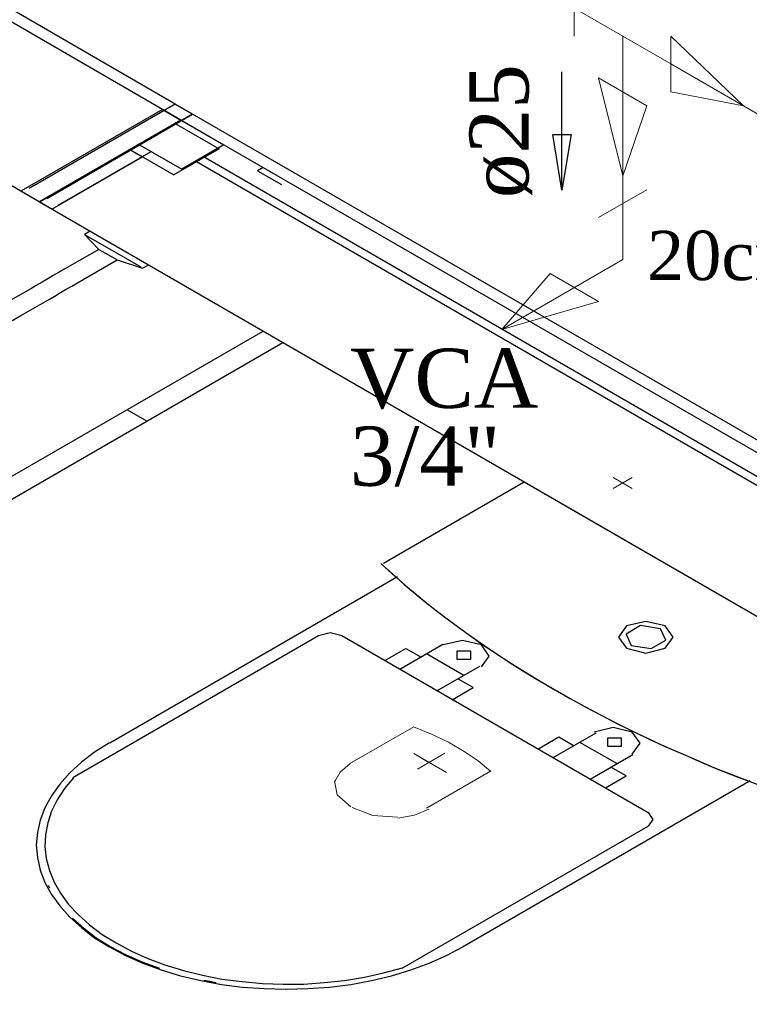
# Model space of a CAD drawing. Header units: millimetres. Extents: x 335 to 91625, y -1 to 84.
# Tile 18 of 62: x 371.55 to 374.16, y 10.22 to 13.75. Entities that reach past the tile are written whole.
import ezdxf

# ---------------------------------------------------------------- set-up
doc = ezdxf.new("R2010")
doc.units = ezdxf.units.MM
doc.header["$MEASUREMENT"] = 0
for name, color, linetype, lineweight in [('AF-Conexões detalhe', 7, 'Continuous', 20), ('AF-Sentido tubo', 7, 'Continuous', 20), ('AF-Textos conexão', 7, 'Continuous', 20), ('AF-Textos tubo', 7, 'Continuous', 20), ('AF-Tubos detalhe', 5, 'Continuous', 20), ('SIMBOLOS INT', 8, 'Continuous', 5)]:
    doc.layers.add(name, color=color, linetype=linetype, lineweight=lineweight)
doc.styles.add('TimesNewRoman', font='times.ttf')
doc.dimstyles.get("Standard").update_dxf_attribs({"dimtxt": 0.18, "dimasz": 0.18, "dimexe": 0.18, "dimexo": 0.0625, "dimgap": 0.09, "dimtad": 0, "dimtih": 1, "dimtoh": 1, "dimdec": 4, "dimzin": 0, "dimdsep": 46, "dimtxsty": 'Standard', "dimcen": 0.09, "dimadec": 0, "dimazin": 0, "dimtfac": 1, "dimtdec": 4, "dimtofl": 0, "dimtmove": 0, "dimatfit": 3, "dimfxl": 0, "dimtolj": 1, "dimtzin": 0, "dimarcsym": 0})

msp = doc.modelspace()

# ---------------------------------------------------------------- linework, layer by layer
at = {"color": 7}
for p, q in [((372.1075, 13.4434), (369.1085, 15.1744)), ((372.0615, 13.4244), (369.0675, 15.1534)), ((371.5545, 13.1314), (369.0775, 14.5614)), ((372.1075, 13.4434), (371.5845, 13.1414)), ((372.1075, 13.4434), (372.1695, 13.4074)), ((372.1695, 13.4074), (372.1075, 13.4434)), ((372.0615, 13.4244), (371.5545, 13.1314)), ((371.6475, 13.1054), (372.1695, 13.4074)), ((372.1695, 13.4074), (371.6475, 13.1054)), ((371.9795, 13.2974), (372.1695, 13.4074)), ((372.0615, 13.4244), (372.1275, 13.3864)), ((372.1275, 13.3864), (372.0615, 13.4244)), ((386.3415, 5.2244), (372.1695, 13.4074)), ((371.6205, 13.0934), (372.1275, 13.3864)), ((372.1275, 13.3864), (371.6205, 13.0934)), ((371.9445, 13.2814), (372.1275, 13.3864)), ((372.1075, 13.3744), (371.9445, 13.2814)), ((372.1305, 13.3844), (371.9795, 13.2974)), ((372.1075, 13.3744), (372.2645, 13.2834)), ((386.3005, 5.2034), (372.1275, 13.3864)), ((372.1305, 13.3844), (372.2815, 13.2974)), ((371.9795, 13.2974), (372.1305, 13.2104)), ((371.9795, 13.2974), (372.0215, 13.2734)), ((372.2815, 13.2974), (372.1305, 13.2104)), ((371.6655, 13.0674), (371.9905, 13.2544)), ((371.6885, 13.0814), (372.0215, 13.2734)), ((371.9445, 13.2814), (372.1025, 13.1904)), ((371.9445, 13.2814), (371.9905, 13.2544)), ((372.2645, 13.2834), (372.1025, 13.1904)), ((372.2085, 13.2554), (386.0745, 5.2504)), ((372.1835, 13.2374), (386.0465, 5.2334)), ((372.4215, 13.2164), (372.4015, 13.2044)), ((372.4015, 13.2044), (372.4875, 13.1554)), ((371.6655, 13.0674), (371.5545, 13.1314)), ((371.5545, 13.1314), (371.6205, 13.0934)), ((371.6205, 13.0934), (386.0925, 4.7373)), ((371.8025, 12.9884), (371.7825, 12.9764)), ((371.7825, 12.9764), (371.8335, 12.9234)), ((371.8895, 12.9144), (371.7875, 12.9734)), ((371.8335, 12.9234), (371.7115, 12.8534)), ((371.8335, 12.9234), (371.8685, 12.9034)), ((371.8685, 12.9034), (371.8995, 12.8854)), ((371.9855, 12.8594), (371.8895, 12.9144)), ((371.7775, 12.8154), (371.8995, 12.8854)), ((371.8995, 12.8854), (371.9905, 12.8564)), ((371.9905, 12.8564), (372.0105, 12.8674)), ((371.5895, 12.7824), (371.4885, 12.7244)), ((371.5545, 12.6864), (371.6755, 12.7564)), ((367.9765, 10.0644), (372.4215, 12.6304)), ((368.0475, 10.0234), (372.4925, 12.5894)), ((372.0055, 12.3084), (371.9345, 12.3494))]:
    msp.add_line(p, q, dxfattribs=at)
at = {"color": 8}
for p, q in [((373.3565, 12.0904), (372.8525, 11.7994)), ((373.3565, 12.0904), (372.8525, 11.7994)), ((374.7535, 11.2834), (373.3565, 12.0904)), ((374.7535, 11.2834), (373.3565, 12.0904)), ((372.9035, 11.7514), (371.8725, 11.1554)), ((372.6205, 11.5394), (371.7405, 11.0314)), ((373.8005, 10.9064), (372.7035, 11.5394)), ((372.8575, 11.4514), (372.9325, 11.4944)), ((373.0655, 11.5084), (372.9115, 11.4194)), ((372.9325, 11.4944), (372.9875, 11.4634)), ((373.1405, 11.3984), (373.0075, 11.4754)), ((373.0445, 11.3434), (373.1975, 11.4314)), ((373.1745, 11.3554), (373.1195, 11.3864)), ((373.0985, 11.3114), (373.1745, 11.3554)), ((373.4055, 11.1344), (373.4805, 11.1784)), ((373.6135, 11.1914), (373.4595, 11.1034)), ((373.4805, 11.1784), (373.5355, 11.1464)), ((373.6885, 11.0824), (373.5565, 11.1584)), ((373.5925, 11.0264), (373.7455, 11.1154)), ((373.7225, 11.0384), (373.6675, 11.0704)), ((373.6475, 10.9954), (373.7225, 11.0384)), ((373.1355, 10.4264), (374.1665, 11.0224)), ((372.9195, 10.3504), (373.8005, 10.8584))]:
    msp.add_line(p, q, dxfattribs=at)
at = {"color": 7}
for points in [[(371.7115, 12.8534), (371.7115, 12.8534), (371.6915, 12.8414), (371.6915, 12.8414), (371.6915, 12.8414), (371.6915, 12.8414), (371.6705, 12.8294), (371.6705, 12.8294), (371.6705, 12.8294), (371.6505, 12.8184), (371.6505, 12.8184), (371.6505, 12.8184), (371.6505, 12.8184), (371.6305, 12.8064), (371.6305, 12.8064), (371.6305, 12.8064), (371.6305, 12.8064), (371.6095, 12.7944), (371.6095, 12.7944), (371.6095, 12.7944), (371.6095, 12.7944), (371.6095, 12.7944), (371.5895, 12.7824)], [(371.6555, 12.7444), (371.6755, 12.7564), (371.6755, 12.7564), (371.6755, 12.7564), (371.6755, 12.7564), (371.6755, 12.7564), (371.6965, 12.7684), (371.6965, 12.7684), (371.6965, 12.7684), (371.6965, 12.7684), (371.7165, 12.7804), (371.7165, 12.7804), (371.7165, 12.7804), (371.7365, 12.7914), (371.7365, 12.7914), (371.7365, 12.7914), (371.7365, 12.7914), (371.7575, 12.8034), (371.7575, 12.8034), (371.7575, 12.8034), (371.7775, 12.8154), (371.7775, 12.8154), (371.7775, 12.8154)], [(371.5135, 12.6624), (371.5135, 12.6624), (371.5135, 12.6624), (371.5135, 12.6624), (371.5135, 12.6624), (371.5135, 12.6624), (371.5135, 12.6624), (371.5135, 12.6624), (371.5135, 12.6624), (371.5335, 12.6744), (371.5335, 12.6744), (371.5335, 12.6744), (371.5335, 12.6744), (371.5335, 12.6744), (371.5335, 12.6744), (371.5335, 12.6744), (371.5545, 12.6864), (371.5545, 12.6864), (371.5545, 12.6864), (371.5545, 12.6864)]]:
    msp.add_lwpolyline(points, dxfattribs=at)
at = {"color": 8}
for points in [[(372.8435, 11.7984), (372.8705, 11.7744), (372.8975, 11.7494)], [(372.8435, 11.7984), (372.8855, 11.7614), (372.9275, 11.7234), (372.9715, 11.6874), (373.0155, 11.6514), (373.0615, 11.6154), (373.1085, 11.5804), (373.1565, 11.5454), (373.2055, 11.5104), (373.2555, 11.4774), (373.3065, 11.4434), (373.3585, 11.4114), (373.4115, 11.3794), (373.4655, 11.3474)], [(372.8985, 11.7494), (372.9405, 11.7134), (372.9835, 11.6774), (373.0265, 11.6424), (373.0715, 11.6074), (373.1175, 11.5734), (373.1645, 11.5394), (373.2125, 11.5064), (373.2615, 11.4734), (373.3115, 11.4404), (373.3615, 11.4094), (373.4135, 11.3774), (373.4665, 11.3464), (373.5195, 11.3164), (373.5735, 11.2864), (373.6295, 11.2574), (373.6855, 11.2284), (373.7425, 11.2004), (373.8005, 11.1724), (373.8585, 11.1454), (373.9175, 11.1194), (373.9785, 11.0934), (374.0385, 11.0674), (374.1005, 11.0434), (374.1625, 11.0194)], [(373.8615, 11.5754), (373.7925, 11.5914), (373.7235, 11.5754), (373.6945, 11.5354), (373.7235, 11.4954)], [(373.8445, 11.5654), (373.7735, 11.5764), (373.7215, 11.5464), (373.7405, 11.5054)], [(373.7235, 11.4954), (373.7925, 11.4784), (373.8615, 11.4954), (373.8905, 11.5354), (373.8615, 11.5754)], [(373.7405, 11.5054), (373.8115, 11.4944), (373.8635, 11.5244), (373.8445, 11.5654)], [(372.7045, 11.5404), (372.6625, 11.5504), (372.6205, 11.5404)], [(373.2035, 11.4284), (373.2315, 11.4674), (373.2035, 11.5074), (373.1355, 11.5234), (373.0665, 11.5074)], [(373.1655, 11.4854), (373.1155, 11.4854), (373.1155, 11.4564)], [(373.1155, 11.4564), (373.1655, 11.4564), (373.1655, 11.4854)], [(373.4675, 11.3464), (373.5215, 11.3154), (373.5775, 11.2844), (373.6345, 11.2544), (373.6915, 11.2254), (373.7505, 11.1964), (373.8095, 11.1674), (373.8705, 11.1404), (373.9315, 11.1134), (373.9935, 11.0864), (374.0555, 11.0604), (374.1195, 11.0354), (374.1835, 11.0114), (374.2485, 10.9874)], [(373.7435, 11.1164), (373.7725, 11.1554), (373.7435, 11.1954), (373.6755, 11.2114), (373.6075, 11.1954)], [(373.7055, 11.1734), (373.6555, 11.1734), (373.6555, 11.1444)], [(373.6555, 11.1444), (373.7055, 11.1444), (373.7055, 11.1734)], [(371.8715, 11.1564), (371.8185, 11.1234), (371.7715, 11.0874), (371.7295, 11.0494), (371.6935, 11.0094), (371.6635, 10.9674), (371.6405, 10.9244), (371.6235, 10.8804), (371.6135, 10.8364), (371.6095, 10.7914), (371.6135, 10.7464), (371.6235, 10.7014), (371.6405, 10.6574), (371.6635, 10.6144), (371.6935, 10.5734), (371.7295, 10.5334), (371.7715, 10.4954), (371.8185, 10.4594), (371.8715, 10.4264), (371.9295, 10.3954), (371.9915, 10.3684), (372.0565, 10.3444), (372.1265, 10.3234), (372.1985, 10.3064), (372.2725, 10.2924), (372.3485, 10.2824), (372.4255, 10.2774), (372.5035, 10.2754), (372.5815, 10.2774), (372.6595, 10.2824), (372.7355, 10.2924), (372.8095, 10.3064), (372.8815, 10.3234), (372.9505, 10.3444), (373.0165, 10.3684), (373.0785, 10.3954), (373.1365, 10.4264)], [(371.7425, 11.0314), (371.7105, 10.9934), (371.6845, 10.9534), (371.6645, 10.9124), (371.6505, 10.8704), (371.6425, 10.8274), (371.6405, 10.7854), (371.6455, 10.7424), (371.6565, 10.7004), (371.6735, 10.6584), (371.6965, 10.6184), (371.7255, 10.5784), (371.7605, 10.5414), (371.8005, 10.5054), (371.8455, 10.4714), (371.8955, 10.4404), (371.9505, 10.4114), (372.0085, 10.3854), (372.0705, 10.3624), (372.1365, 10.3424), (372.2045, 10.3254), (372.2745, 10.3114), (372.3465, 10.3024), (372.4195, 10.2954), (372.4935, 10.2934), (372.5675, 10.2934), (372.6405, 10.2984), (372.7135, 10.3064), (372.7845, 10.3184), (372.8535, 10.3334), (372.9205, 10.3514)], [(373.8015, 10.8584), (373.8185, 10.8824), (373.8015, 10.9074)], [(371.6525, 10.6464), (371.6545, 10.6424), (371.6565, 10.6384)], [(371.7395, 10.5294), (371.7795, 10.4934), (371.8245, 10.4594), (371.8745, 10.4284), (371.9295, 10.3994), (371.9875, 10.3734), (372.0505, 10.3504)], [(372.2095, 10.3074), (372.2315, 10.3034), (372.2535, 10.2994)]]:
    msp.add_lwpolyline(points, dxfattribs=at)
at = {"layer": 'AF-Conexões detalhe', "linetype": 'Continuous'}
for p, q in [((373.5363, 13.887), (373.5363, 13.687)), ((373.7095, 13.687), (373.5363, 13.787)), ((373.7095, 13.687), (373.8825, 13.587)), ((373.7095, 13.687), (373.7095, 13.487)), ((373.8825, 13.687), (373.8825, 13.487)), ((373.8825, 13.687), (374.1425, 13.437)), ((373.7965, 13.437), (373.6229, 13.537)), ((373.6229, 13.537), (373.7095, 13.187)), ((373.8825, 13.487), (374.1425, 13.437)), ((373.7965, 13.437), (373.7095, 13.187)), ((373.6229, 13.037), (373.7965, 13.137)), ((373.7095, 12.887), (373.7095, 13.087)), ((373.7095, 12.887), (373.2765, 12.637)), ((373.4497, 12.837), (373.2765, 12.637)), ((373.4497, 12.837), (373.6229, 12.737)), ((373.6229, 12.737), (373.2765, 12.637))]:
    msp.add_line(p, q, dxfattribs=at)
at = {"layer": 'AF-Tubos detalhe'}
for p, q in [((373.8825, 13.587), (375.3345, 12.7488)), ((373.7095, 13.487), (373.7095, 13.087))]:
    msp.add_line(p, q, dxfattribs=at)
at = {"layer": 'SIMBOLOS INT', "linetype": 'Continuous'}
for p, q in [((373.7435, 12.0674), (373.6755, 12.1064)), ((373.7435, 12.1064), (373.6755, 12.0674)), ((372.9615, 11.2144), (372.7325, 11.0824)), ((373.0075, 10.9234), (373.2365, 11.0554))]:
    msp.add_line(p, q, dxfattribs=at)
at = {"layer": 'SIMBOLOS INT'}
for p, q in [((373.0155, 11.0864), (372.9615, 11.1184)), ((372.9615, 11.1184), (373.0785, 11.0504)), ((373.0155, 11.0864), (373.0725, 11.1194)), ((373.0155, 11.0864), (372.9745, 11.0624))]:
    msp.add_line(p, q, dxfattribs=at)
at = {"layer": 'SIMBOLOS INT', "linetype": 'Continuous'}
for points in [[(373.2375, 11.0544), (373.1925, 11.0924), (373.1415, 11.1264), (373.0855, 11.1594), (373.0245, 11.1884), (372.9605, 11.2144)], [(372.7335, 11.0824), (372.6975, 11.0524), (372.6785, 11.0184)], [(372.6775, 11.0214), (372.6865, 10.9704), (372.7365, 10.9274)], [(372.7405, 10.9254), (372.8145, 10.8964), (372.9035, 10.8914)], [(372.9045, 10.8874), (372.9645, 10.8984), (373.0155, 10.9194)]]:
    msp.add_lwpolyline(points, dxfattribs=at)

# ---------------------------------------------------------------- texts
at = {"insert": (373.7965, 12.8107), "char_height": 0.1765, "width": 0.984621, "attachment_point": 7, "line_spacing_factor": 0.798, "style": 'TimesNewRoman'}
msp.add_mtext('20cm', dxfattribs=at)
at = {"layer": 'AF-Textos conexão', "char_height": 0.2118, "attachment_point": 7, "line_spacing_factor": 0.798, "style": 'TimesNewRoman'}
for s, insert, width in [('VCA', (372.7325, 12.3513), 1.049526), ('3/4"', (372.7325, 12.0743), 0.841075)]:
    msp.add_mtext(s, dxfattribs=dict(at, insert=insert, width=width))
at = {"layer": 'AF-Textos tubo', "insert": (373.3856, 13.3464), "char_height": 0.2118, "width": 0.748969, "attachment_point": 8, "rotation": 90.0002, "line_spacing_factor": 0.798, "style": 'TimesNewRoman'}
msp.add_mtext('ø25', dxfattribs=at)

# ---------------------------------------------------------------- leaders
at = {"layer": 'AF-Sentido tubo'}
msp.add_leader([(373.4918, 13.1349), (373.4918, 13.5585)], dimstyle='Standard', override={"dimasz": 0.2, "dimldrblk": 'CLOSED'}, dxfattribs=at)

doc.saveas('drawing.dxf')
